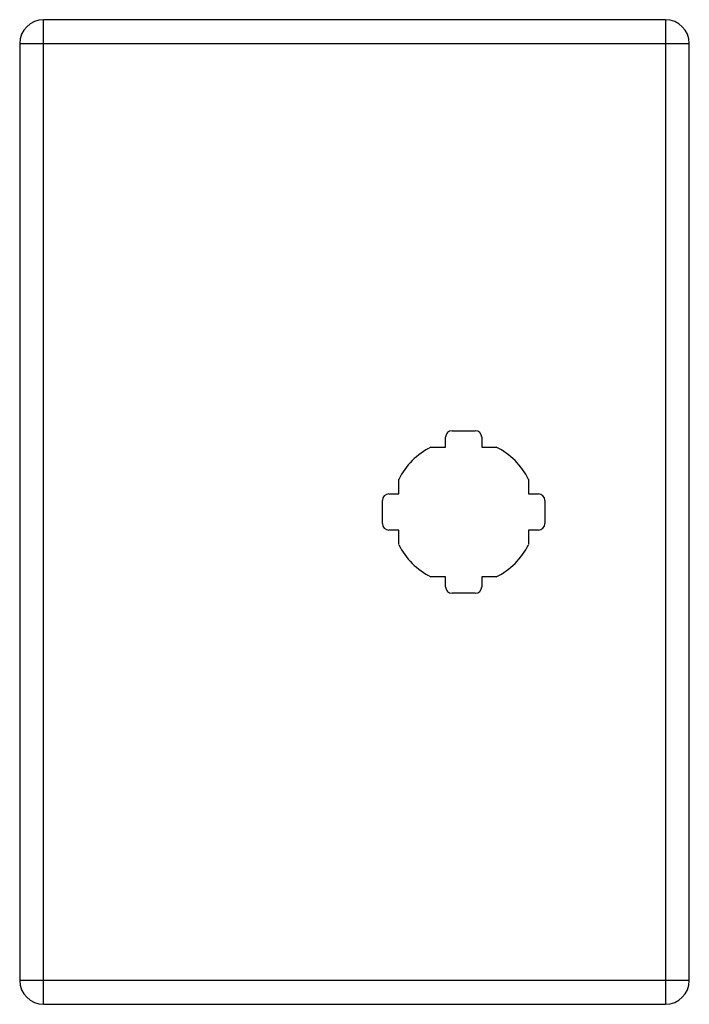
# Model space of a CAD drawing. Header units: inches. Extents: x 6.62 to 10.7, y 1.57 to 7.57.
import ezdxf

# ---------------------------------------------------------------- set-up
doc = ezdxf.new("R2010")
doc.units = ezdxf.units.IN
doc.header["$MEASUREMENT"] = 0
doc.layers.add('Visible Edges(ANSI)', color=7, linetype='Continuous', lineweight=25)
doc.layers.add('Visible Tangent Edges(ANSI)', color=7, linetype='Continuous', lineweight=25)

msp = doc.modelspace()

# ---------------------------------------------------------------- linework, layer by layer
at = {"layer": 'Visible Edges(ANSI)'}
for p, q in [((10.5556, 7.5669), (6.7676, 7.5669)), ((6.6216, 7.4209), (6.6216, 1.7129)), ((6.6216, 7.4209), (6.6216, 7.4209)), ((10.7016, 1.7129), (10.7016, 7.4209)), ((9.2559, 5.0619), (9.3972, 5.0619)), ((9.2166, 4.9626), (9.2166, 5.0226)), ((9.4366, 5.0226), (9.4366, 4.9626)), ((9.1275, 4.9626), (9.2166, 4.9626)), ((9.4366, 4.9626), (9.5256, 4.9626)), ((8.9309, 4.6769), (8.9309, 4.766)), ((9.7222, 4.766), (9.7222, 4.6769)), ((8.8316, 4.4963), (8.8316, 4.6376)), ((8.8709, 4.6769), (8.9309, 4.6769)), ((9.7222, 4.6769), (9.7822, 4.6769)), ((9.8216, 4.6376), (9.8216, 4.4963)), ((8.9309, 4.4569), (8.8709, 4.4569)), ((8.9309, 4.3679), (8.9309, 4.4569)), ((9.7822, 4.4569), (9.7222, 4.4569)), ((9.7222, 4.4569), (9.7222, 4.3679)), ((9.2166, 4.1713), (9.1275, 4.1713)), ((9.2166, 4.1113), (9.2166, 4.1713)), ((9.5256, 4.1713), (9.4366, 4.1713)), ((9.4366, 4.1713), (9.4366, 4.1113)), ((9.3972, 4.0719), (9.2559, 4.0719)), ((6.6216, 1.7129), (6.6216, 1.7129)), ((6.7676, 1.5669), (10.5556, 1.5669))]:
    msp.add_line(p, q, dxfattribs=at)
for centre, radius, start, end in [((6.7676, 7.4209), 0.146, 90, 180), ((10.5556, 7.4209), 0.146, 0, 90), ((9.2559, 5.0226), 0.0394, 90, 180), ((9.3972, 5.0226), 0.0394, 0, 90), ((9.3266, 4.5669), 0.4429, 116.70485, 153.29515), ((9.3266, 4.5669), 0.4429, 26.70485, 63.29515), ((8.8709, 4.6376), 0.0394, 90, 180), ((9.7822, 4.6376), 0.0394, 0, 90), ((8.8709, 4.4963), 0.0394, 180, 270), ((9.7822, 4.4963), 0.0394, 270, 0), ((9.3266, 4.5669), 0.4429, 206.70485, 243.29515), ((9.3266, 4.5669), 0.4429, 296.70485, 333.29515), ((9.2559, 4.1113), 0.0394, 180, 270), ((9.3972, 4.1113), 0.0394, 270, 0), ((6.7676, 1.7129), 0.146, 180, 270), ((10.5556, 1.7129), 0.146, 270, 0)]:
    msp.add_arc(centre, radius, start, end, dxfattribs=at)
at = {"layer": 'Visible Tangent Edges(ANSI)'}
for p, q in [((6.7676, 7.4209), (6.7676, 7.5669)), ((10.5556, 7.5669), (10.5556, 7.4209)), ((6.6216, 7.4209), (6.7676, 7.4209)), ((6.7676, 7.4209), (10.5556, 7.4209)), ((6.7676, 1.7129), (6.7676, 7.4209)), ((10.5556, 7.4209), (10.7016, 7.4209)), ((10.5556, 7.4209), (10.5556, 1.7129)), ((6.7676, 1.7129), (6.6216, 1.7129)), ((6.7676, 1.5669), (6.7676, 1.7129)), ((10.5556, 1.7129), (6.7676, 1.7129)), ((10.5556, 1.7129), (10.5556, 1.5669)), ((10.7016, 1.7129), (10.5556, 1.7129))]:
    msp.add_line(p, q, dxfattribs=at)

doc.saveas('drawing.dxf')
